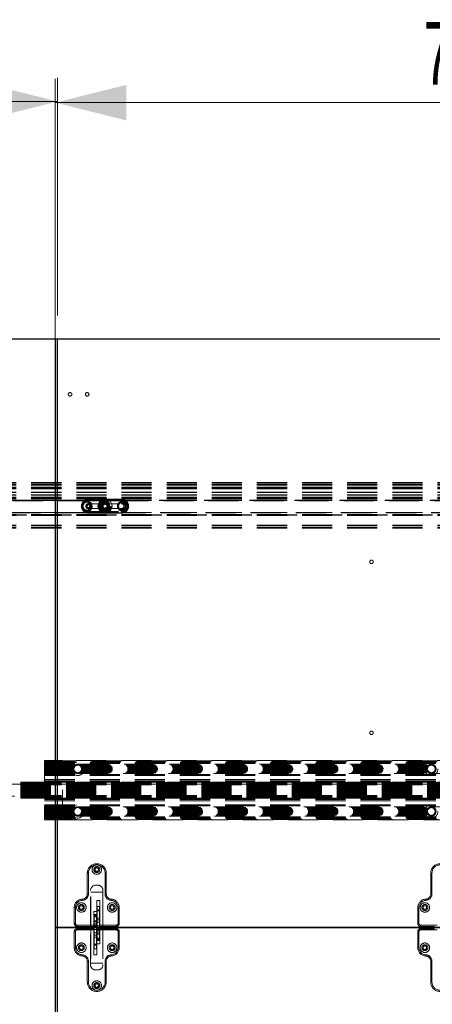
# Model space of a CAD drawing. Header units: millimetres. Extents: x 8 to 290, y 2 to 202.
# Tile 18 of 104: x 105 to 122, y 83 to 125. Entities that reach past the tile are written whole.
import ezdxf

# ---------------------------------------------------------------- set-up
doc = ezdxf.new("R2010")
doc.units = ezdxf.units.MM
doc.linetypes.add('HIDDEN', pattern=[1.905, 1.27, -0.635])
doc.styles.add('SLDTEXTSTYLE2', font='TXT', dxfattribs={"width": 0.605})
doc.dimstyles.new('SLDDIMSTYLE2', dxfattribs={"dimtxt": 2.568319, "dimasz": 3, "dimexe": 0, "dimexo": 0.0625, "dimgap": 0.64208, "dimtad": 1, "dimlfac": 20, "dimrnd": 1e-09, "dimzin": 12, "dimdsep": 46, "dimtxsty": 'SLDTEXTSTYLE2', "dimsah": 1, "dimcen": 0.09, "dimadec": 0, "dimazin": 3, "dimtfac": 1, "dimtofl": 0, "dimtmove": 0, "dimatfit": 3, "dimfxl": 1, "dimfrac": 2, "dimtolj": 1, "dimtzin": 12, "dimarcsym": 0})

# ---------------------------------------------------------------- blocks, each defined once
blk = doc.blocks.new('_D_6')
at = {"color": 7, "linetype": 'Continuous', "lineweight": 0}
for p, q in [((106.183, 87.664), (106.183, 122.534)), ((143.183, 87.664), (143.183, 122.534)), ((143.183, 121.534), (106.183, 121.534))]:
    blk.add_line(p, q, dxfattribs=at)
at = {"color": 7, "linetype": 'Continuous', "lineweight": 18}
for points in [[(106.183, 121.534), (109.183, 120.784), (109.183, 122.284)], [(143.183, 121.534), (140.183, 122.284), (140.183, 120.784)]]:
    blk.add_solid(points, dxfattribs=at)
at = {"color": 7, "linetype": 'Continuous', "lineweight": 18, "insert": (121.743, 124.945), "char_height": 2.6458, "attachment_point": 1, "style": 'SLDTEXTSTYLE2'}
blk.add_mtext('740', dxfattribs=at)
blk = doc.blocks.new('_D_7')
at = {"color": 7, "linetype": 'Continuous', "lineweight": 0}
for p, q in [((31.583, 112.534), (31.583, 122.581)), ((106.283, 112.534), (106.283, 122.581)), ((106.283, 121.581), (31.583, 121.581))]:
    blk.add_line(p, q, dxfattribs=at)
at = {"color": 7, "linetype": 'Continuous', "lineweight": 18}
for points in [[(31.583, 121.581), (34.583, 120.831), (34.583, 122.331)], [(106.283, 121.581), (103.283, 122.331), (103.283, 120.831)]]:
    blk.add_solid(points, dxfattribs=at)
at = {"color": 7, "linetype": 'Continuous', "lineweight": 18, "insert": (65.013, 124.991), "char_height": 2.6458, "attachment_point": 1, "style": 'SLDTEXTSTYLE2'}
blk.add_mtext('1494', dxfattribs=at)

msp = doc.modelspace()

# ---------------------------------------------------------------- linework, layer by layer
at = {"color": 7, "linetype": 'Continuous', "lineweight": 25}
for p, q in [((106.28283, 111.53414), (31.58283, 111.53414)), ((106.18283, 111.53414), (106.18283, 86.69414)), ((143.18283, 111.53414), (106.18283, 111.53414)), ((106.28283, 61.83414), (106.28283, 111.53414)), ((106.18283, 86.69414), (143.18283, 86.69414)), ((106.18283, 86.66414), (106.18283, 61.82414)), ((143.18283, 86.66414), (106.18283, 86.66414)), ((107.81033, 86.66414), (107.81033, 86.69414)), ((107.82533, 86.69414), (107.82533, 86.66414)), ((107.92033, 86.66414), (107.92033, 86.69414)), ((107.93533, 86.69414), (107.93533, 86.67914)), ((107.93533, 86.66414), (107.93533, 86.67914)), ((107.95033, 86.69414), (107.95033, 86.66414)), ((108.04533, 86.66414), (108.04533, 86.69414)), ((108.06033, 86.69414), (108.06033, 86.66414))]:
    msp.add_line(p, q, dxfattribs=at)
at = {"color": 7, "linetype": 'HIDDEN', "lineweight": 18}
for p, q in [((140.73283, 105.48414), (71.30783, 105.48414)), ((140.73283, 105.47414), (71.30783, 105.47414)), ((140.73283, 105.45914), (71.30783, 105.45914)), ((140.73283, 105.39414), (71.30783, 105.39414)), ((140.73283, 105.38414), (71.30783, 105.38414)), ((140.73283, 105.37414), (71.30783, 105.37414)), ((140.73283, 105.28414), (71.30783, 105.28414)), ((140.73283, 105.27414), (71.30783, 105.27414)), ((140.73283, 105.25914), (71.30783, 105.25914)), ((140.73283, 105.23015), (71.30783, 105.23015)), ((140.73283, 105.22061), (71.30783, 105.22061)), ((140.73283, 105.06914), (71.30783, 105.06914)), ((140.73283, 105.05914), (71.30783, 105.05914)), ((140.73283, 104.96914), (71.30783, 104.96914)), ((140.73283, 104.96767), (71.30783, 104.96767)), ((140.73283, 104.95914), (71.30783, 104.95914)), ((140.73283, 104.95812), (71.30783, 104.95812)), ((140.73283, 104.94914), (71.30783, 104.94914)), ((140.73283, 104.86914), (71.30783, 104.86914)), ((140.73283, 104.85914), (71.30783, 104.85914)), ((140.73283, 104.84414), (71.30783, 104.84414)), ((140.73283, 104.83414), (71.30783, 104.83414)), ((140.73283, 104.82414), (71.30783, 104.82414)), ((140.73283, 104.79664), (71.30783, 104.79664)), ((107.43316, 104.74414), (71.30783, 104.74414)), ((140.73283, 104.74414), (71.30783, 104.74414)), ((107.417, 104.73414), (71.30783, 104.73414)), ((107.40283, 104.72414), (71.30783, 104.72414)), ((140.73283, 104.72414), (71.30783, 104.72414)), ((107.58283, 104.70914), (71.30783, 104.70914)), ((107.58283, 104.73414), (107.417, 104.73414)), ((107.58283, 104.78414), (108.28283, 104.78414)), ((107.58283, 104.75914), (107.58283, 104.78414)), ((108.98283, 104.78414), (107.58283, 104.78414)), ((108.98283, 104.77386), (107.58283, 104.77386)), ((107.58283, 104.76136), (107.58283, 104.77383)), ((107.58283, 104.77157), (107.58283, 104.58414)), ((107.58283, 104.77157), (108.98283, 104.77157)), ((107.58283, 104.76136), (108.98283, 104.76136)), ((108.98283, 104.75914), (107.58283, 104.75914)), ((108.98283, 104.73414), (107.58283, 104.73414)), ((107.58283, 104.70914), (107.58283, 104.73414)), ((108.98283, 104.70914), (107.58283, 104.70914)), ((107.58283, 104.58414), (108.98283, 104.58414)), ((108.27598, 104.57047), (108.20464, 104.52137)), ((108.20464, 104.52137), (108.21149, 104.43504)), ((108.21149, 104.43504), (108.28968, 104.39781)), ((108.35417, 104.53324), (108.27598, 104.57047)), ((108.98283, 104.78414), (108.28283, 104.78414)), ((108.28968, 104.39781), (108.36102, 104.4469)), ((108.36102, 104.4469), (108.35417, 104.53324)), ((108.98283, 104.78414), (108.98283, 104.75914)), ((108.98283, 104.76136), (108.98283, 104.77383)), ((108.98283, 104.58414), (108.98283, 104.77157)), ((108.98283, 104.73414), (108.98283, 104.70914)), ((109.14866, 104.73414), (108.98283, 104.73414)), ((136.78283, 104.70914), (108.98283, 104.70914)), ((136.63316, 104.74414), (109.1325, 104.74414)), ((136.617, 104.73414), (109.14866, 104.73414)), ((136.60283, 104.72414), (109.16283, 104.72414)), ((107.45206, 104.21414), (71.30783, 104.21414)), ((140.73283, 104.21414), (71.30783, 104.21414)), ((107.47513, 104.20414), (71.30783, 104.20414)), ((140.73283, 104.13887), (71.30783, 104.13887)), ((140.73283, 104.12827), (71.30783, 104.12827)), ((140.73283, 104.1212), (71.30783, 104.1212)), ((140.73283, 104.12028), (71.30783, 104.12028)), ((140.73283, 104.12005), (71.30783, 104.12005)), ((140.73283, 104.11915), (71.30783, 104.11915)), ((140.73283, 104.11915), (71.30783, 104.11915)), ((140.73283, 104.11915), (71.30783, 104.11915)), ((140.73283, 104.11915), (71.30783, 104.11915)), ((140.73283, 104.11915), (71.30783, 104.11915)), ((140.73283, 104.11914), (71.30783, 104.11914)), ((140.73283, 104.11913), (71.30783, 104.11913)), ((140.73283, 104.11913), (71.30783, 104.11913)), ((140.73283, 104.11913), (71.30783, 104.11913)), ((140.73283, 104.11913), (71.30783, 104.11913)), ((140.73283, 104.11913), (71.30783, 104.11913)), ((140.73283, 104.11912), (71.30783, 104.11912)), ((140.73283, 104.1186), (71.30783, 104.1186)), ((140.73283, 104.11621), (71.30783, 104.11621)), ((140.73283, 104.11606), (71.30783, 104.11606)), ((140.73283, 104.11515), (71.30783, 104.11515)), ((140.73283, 104.11514), (71.30783, 104.11514)), ((140.73283, 104.11514), (71.30783, 104.11514)), ((140.73283, 104.11514), (71.30783, 104.11514)), ((140.73283, 104.11514), (71.30783, 104.11514)), ((140.73283, 104.11514), (71.30783, 104.11514)), ((140.73283, 104.11514), (71.30783, 104.11514)), ((140.73283, 104.11514), (71.30783, 104.11514)), ((140.73283, 104.11514), (71.30783, 104.11514)), ((140.73283, 104.11514), (71.30783, 104.11514)), ((140.73283, 104.11514), (71.30783, 104.11514)), ((140.73283, 104.11514), (71.30783, 104.11514)), ((140.73283, 104.11514), (71.30783, 104.11514)), ((140.73283, 104.11514), (71.30783, 104.11514)), ((140.73283, 104.11514), (71.30783, 104.11514)), ((140.73283, 104.11514), (71.30783, 104.11514)), ((140.73283, 104.11514), (71.30783, 104.11514)), ((140.73283, 104.11514), (71.30783, 104.11514)), ((140.73283, 104.11514), (71.30783, 104.11514)), ((140.73283, 104.11514), (71.30783, 104.11514)), ((140.73283, 104.11514), (71.30783, 104.11514)), ((140.73283, 104.11514), (71.30783, 104.11514)), ((140.73283, 104.11514), (71.30783, 104.11514)), ((140.73283, 104.11514), (71.30783, 104.11514)), ((140.73283, 104.11514), (71.30783, 104.11514)), ((140.73283, 104.11514), (71.30783, 104.11514)), ((140.73283, 104.11514), (71.30783, 104.11514)), ((140.73283, 104.11514), (71.30783, 104.11514)), ((140.73283, 104.11514), (71.30783, 104.11514)), ((140.73283, 104.11514), (71.30783, 104.11514)), ((140.73283, 104.11514), (71.30783, 104.11514)), ((140.73283, 104.11514), (71.30783, 104.11514)), ((140.73283, 104.11514), (71.30783, 104.11514)), ((140.73283, 104.11514), (71.30783, 104.11514)), ((140.73283, 104.11514), (71.30783, 104.11514)), ((140.73283, 104.11514), (71.30783, 104.11514)), ((140.73283, 104.11514), (71.30783, 104.11514)), ((140.73283, 104.11514), (71.30783, 104.11514)), ((140.73283, 104.11514), (71.30783, 104.11514)), ((140.73283, 104.11514), (71.30783, 104.11514)), ((140.73283, 104.11514), (71.30783, 104.11514)), ((140.73283, 104.11514), (71.30783, 104.11514)), ((140.73283, 104.11514), (71.30783, 104.11514)), ((140.73283, 104.11514), (71.30783, 104.11514)), ((140.73283, 104.11514), (71.30783, 104.11514)), ((140.73283, 104.11514), (71.30783, 104.11514)), ((140.73283, 104.11514), (71.30783, 104.11514)), ((140.73283, 104.11514), (71.30783, 104.11514)), ((140.73283, 104.11514), (71.30783, 104.11514)), ((140.73283, 104.11514), (71.30783, 104.11514)), ((140.73283, 104.11514), (71.30783, 104.11514)), ((140.73283, 104.11513), (71.30783, 104.11513)), ((140.73283, 104.11513), (71.30783, 104.11513)), ((71.30783, 104.11387), (140.73283, 104.11387)), ((71.30783, 104.10914), (140.73283, 104.10914)), ((140.73283, 104.10207), (71.30783, 104.10207)), ((140.73283, 104.09914), (71.30783, 104.09914)), ((140.73283, 104.09708), (71.30783, 104.09708)), ((140.73283, 104.09001), (71.30783, 104.09001)), ((140.73283, 104.10914), (101.43283, 104.10914)), ((107.47513, 104.20414), (109.09053, 104.20414)), ((107.58283, 104.19671), (107.58283, 104.38414)), ((108.98283, 104.38414), (107.58283, 104.38414)), ((107.58283, 104.23414), (107.58283, 104.25914)), ((107.58283, 104.25914), (108.98283, 104.25914)), ((107.58283, 104.23414), (108.98283, 104.23414)), ((107.58283, 104.18414), (107.58283, 104.20914)), ((107.58283, 104.20914), (108.98283, 104.20914)), ((108.98283, 104.20692), (107.58283, 104.20692)), ((107.58283, 104.20692), (107.58283, 104.19445)), ((108.98283, 104.19671), (107.58283, 104.19671)), ((107.58283, 104.19442), (108.98283, 104.19442)), ((108.28283, 104.18414), (107.58283, 104.18414)), ((107.58283, 104.18414), (108.98283, 104.18414)), ((108.28283, 104.18414), (108.98283, 104.18414)), ((108.98283, 104.19671), (108.98283, 104.38414)), ((108.98283, 104.23414), (108.98283, 104.25914)), ((108.98283, 104.18414), (108.98283, 104.20914)), ((108.98283, 104.20692), (108.98283, 104.19445)), ((136.67513, 104.20414), (109.09053, 104.20414)), ((136.65206, 104.21414), (109.1136, 104.21414)), ((140.73283, 103.68414), (71.30783, 103.68414)), ((140.73283, 103.67414), (71.30783, 103.67414)), ((140.73283, 103.59664), (71.30783, 103.59664)), ((140.73283, 103.58414), (71.30783, 103.58414)), ((140.73283, 103.56914), (71.30783, 103.56914)), ((140.73283, 103.55914), (71.30783, 103.55914)), ((105.73283, 93.72414), (105.73283, 91.24414)), ((105.7355, 93.61229), (140.73017, 93.61229)), ((106.48283, 93.73414), (105.74283, 93.73414)), ((105.74706, 93.64791), (140.7186, 93.64791)), ((105.77049, 93.68353), (140.69518, 93.68353)), ((105.81747, 93.71915), (140.6482, 93.71915)), ((106.48283, 91.23414), (106.48283, 93.73414)), ((140.72283, 93.73414), (106.48283, 93.73414)), ((105.73283, 93.57667), (107.0787, 93.57667)), ((105.73283, 93.54106), (107.00882, 93.54106)), ((105.73283, 93.50544), (106.97381, 93.50544)), ((105.73283, 93.46982), (106.95211, 93.46982)), ((105.73283, 93.4342), (106.9392, 93.4342)), ((105.73283, 93.39858), (106.93335, 93.39858)), ((105.73283, 93.36296), (106.93396, 93.36296)), ((105.73283, 93.32734), (106.94107, 93.32734)), ((105.73283, 93.29172), (106.95546, 93.29172)), ((105.73283, 93.25611), (106.97918, 93.25611)), ((105.73283, 93.22049), (107.01786, 93.22049)), ((107.18697, 93.57667), (122.0037, 93.57667)), ((107.2478, 93.22049), (121.94286, 93.22049)), ((107.25684, 93.54106), (121.93382, 93.54106)), ((107.28648, 93.25611), (121.90418, 93.25611)), ((107.29185, 93.50544), (121.89881, 93.50544)), ((107.3102, 93.29172), (121.88046, 93.29172)), ((107.31355, 93.46982), (121.87711, 93.46982)), ((107.3246, 93.32734), (121.86607, 93.32734)), ((107.32646, 93.4342), (121.8642, 93.4342)), ((107.33171, 93.36296), (121.85896, 93.36296)), ((107.33231, 93.39858), (121.85835, 93.39858)), ((104.73283, 92.14464), (104.73283, 92.82364)), ((104.73283, 92.82364), (105.73283, 92.82364)), ((140.73283, 92.81625), (104.73283, 92.81625)), ((104.73283, 92.81219), (140.73283, 92.81219)), ((104.73283, 92.80834), (140.73283, 92.80834)), ((104.73283, 92.80034), (140.73283, 92.80034)), ((104.73283, 92.8002), (140.73283, 92.8002)), ((140.73283, 92.7931), (104.73283, 92.7931)), ((104.73283, 92.78855), (140.73283, 92.78855)), ((104.73283, 92.78396), (140.73283, 92.78396)), ((104.73283, 92.7723), (140.73283, 92.7723)), ((105.73283, 93.18487), (107.11578, 93.18487)), ((105.73283, 93.14925), (140.73283, 93.14925)), ((105.73283, 93.11363), (140.73283, 93.11363)), ((105.73283, 93.09864), (140.73283, 93.09864)), ((105.73283, 92.93414), (140.73283, 92.93414)), ((105.73283, 92.88414), (140.73283, 92.88414)), ((105.73283, 92.86373), (140.73283, 92.86373)), ((105.73283, 92.82364), (140.73283, 92.82364)), ((107.14988, 93.18487), (122.04078, 93.18487)), ((122.07488, 93.18487), (136.96578, 93.18487)), ((140.98283, 92.73414), (101.28283, 92.73414)), ((140.73283, 92.75533), (104.73283, 92.75533)), ((104.73283, 92.7533), (140.73283, 92.7533)), ((104.73283, 92.75125), (140.73283, 92.75125)), ((140.73283, 92.74164), (104.73283, 92.74164)), ((104.73283, 92.72976), (140.73283, 92.72976)), ((140.73283, 92.70488), (104.73283, 92.70488)), ((104.73283, 92.70439), (140.73283, 92.70439)), ((104.73283, 92.70389), (140.73283, 92.70389)), ((104.73283, 92.67476), (140.73283, 92.67476)), ((104.73283, 92.64429), (140.73283, 92.64429)), ((104.73283, 92.61007), (140.73283, 92.61007)), ((104.73283, 92.57605), (140.73283, 92.57605)), ((104.73283, 92.53899), (140.73283, 92.53899)), ((104.73283, 92.50315), (140.73283, 92.50315)), ((104.73283, 92.46513), (140.73283, 92.46513)), ((104.73283, 92.42929), (140.73283, 92.42929)), ((104.73283, 92.39223), (140.73283, 92.39223)), ((104.73283, 92.35821), (140.73283, 92.35821)), ((101.28283, 92.23414), (140.98283, 92.23414)), ((104.73283, 92.32399), (140.73283, 92.32399)), ((104.73283, 92.29352), (140.73283, 92.29352)), ((140.73283, 92.26438), (104.73283, 92.26438)), ((104.73283, 92.26389), (140.73283, 92.26389)), ((104.73283, 92.2634), (140.73283, 92.2634)), ((104.73283, 92.23852), (140.73283, 92.23852)), ((104.73283, 92.22664), (140.73283, 92.22664)), ((140.73283, 92.21703), (104.73283, 92.21703)), ((104.73283, 92.21497), (140.73283, 92.21497)), ((104.73283, 92.21295), (140.73283, 92.21295)), ((104.73283, 92.19598), (140.73283, 92.19598)), ((140.73283, 92.18432), (104.73283, 92.18432)), ((104.73283, 92.17973), (140.73283, 92.17973)), ((104.73283, 92.17518), (140.73283, 92.17518)), ((104.73283, 92.16808), (140.73283, 92.16808)), ((140.73283, 92.16794), (104.73283, 92.16794)), ((104.73283, 92.15994), (140.73283, 92.15994)), ((104.73283, 92.15609), (140.73283, 92.15609)), ((104.73283, 92.15203), (140.73283, 92.15203)), ((104.73283, 92.14464), (105.73283, 92.14464)), ((105.73283, 92.14464), (140.73283, 92.14464)), ((105.73283, 92.10455), (140.73283, 92.10455)), ((105.73283, 92.08414), (140.73283, 92.08414)), ((105.73283, 92.03414), (140.73283, 92.03414)), ((105.73283, 91.86964), (140.73283, 91.86964)), ((105.73283, 91.85465), (140.73283, 91.85465)), ((105.73283, 91.81903), (140.73283, 91.81903)), ((105.73283, 91.78341), (107.11578, 91.78341)), ((105.73283, 91.74779), (107.01786, 91.74779)), ((105.73283, 91.71217), (106.97918, 91.71217)), ((105.73283, 91.67656), (106.95546, 91.67656)), ((105.73283, 91.64094), (106.94107, 91.64094)), ((105.73283, 91.60532), (106.93396, 91.60532)), ((105.73283, 91.5697), (106.93335, 91.5697)), ((105.73283, 91.53408), (106.9392, 91.53408)), ((107.14988, 91.78341), (122.04078, 91.78341)), ((107.2478, 91.74779), (121.94286, 91.74779)), ((107.28648, 91.71217), (121.90418, 91.71217)), ((107.3102, 91.67656), (121.88046, 91.67656)), ((107.3246, 91.64094), (121.86607, 91.64094)), ((107.32646, 91.53408), (121.8642, 91.53408)), ((107.33171, 91.60532), (121.85896, 91.60532)), ((107.33231, 91.5697), (121.85835, 91.5697)), ((122.07488, 91.78341), (136.96578, 91.78341)), ((105.73283, 91.49846), (106.95211, 91.49846)), ((105.73283, 91.46284), (106.97381, 91.46284)), ((105.73283, 91.42722), (107.00882, 91.42722)), ((105.73283, 91.39161), (107.0787, 91.39161)), ((105.7355, 91.35599), (140.73017, 91.35599)), ((105.74283, 91.23414), (106.48283, 91.23414)), ((105.74706, 91.32037), (140.7186, 91.32037)), ((105.77049, 91.28475), (140.69518, 91.28475)), ((105.81747, 91.24913), (140.6482, 91.24913)), ((106.48283, 91.23414), (140.72283, 91.23414)), ((107.18697, 91.39161), (122.0037, 91.39161)), ((107.25684, 91.42722), (121.93382, 91.42722)), ((107.29185, 91.46284), (121.89881, 91.46284)), ((107.31355, 91.49846), (121.87711, 91.49846)), ((107.53533, 88.97914), (107.53533, 88.1036)), ((107.53533, 88.97914), (107.58533, 88.97914)), ((107.58533, 88.97914), (107.58533, 88.1036)), ((108.33533, 88.97914), (108.28533, 88.97914)), ((108.28533, 88.1036), (108.28533, 88.97914)), ((108.33533, 88.97914), (108.33533, 88.1036)), ((122.03533, 88.97914), (122.03533, 88.1036)), ((122.03533, 88.97914), (122.08533, 88.97914)), ((122.08533, 88.97914), (122.08533, 88.1036)), ((107.67283, 86.69414), (107.67283, 88.24414)), ((107.89783, 88.46914), (107.97283, 88.46914)), ((108.19783, 88.24414), (108.19783, 86.69414)), ((107.32011, 87.87881), (107.32229, 87.82886)), ((107.53533, 88.1036), (107.58533, 88.1036)), ((107.68533, 86.72914), (107.68533, 88.17914)), ((108.18533, 88.17914), (107.68533, 88.17914)), ((108.06033, 87.82914), (107.93533, 87.82914)), ((107.93533, 87.82914), (107.93533, 87.36108)), ((108.06033, 86.72914), (108.06033, 87.82914)), ((108.18533, 86.72914), (108.18533, 88.17914)), ((108.33533, 88.1036), (108.28533, 88.1036)), ((108.55055, 87.87881), (108.54837, 87.82886)), ((121.82011, 87.87881), (121.82229, 87.82886)), ((122.03533, 88.1036), (122.08533, 88.1036)), ((106.98533, 86.85414), (106.98533, 87.52914)), ((106.98533, 87.52914), (107.03533, 87.52914)), ((107.03533, 87.52914), (107.03533, 86.85414)), ((107.93533, 87.4267), (107.95033, 87.4267)), ((108.04533, 87.5767), (107.95033, 87.5767)), ((107.95033, 87.3823), (107.95033, 87.57501)), ((108.04533, 87.4267), (107.95033, 87.4267)), ((107.95033, 86.5801), (107.95033, 87.4267)), ((108.04533, 87.3823), (107.95033, 87.3823)), ((107.95033, 87.3823), (107.95033, 87.07861)), ((108.04533, 87.3823), (108.04533, 87.57501)), ((108.04533, 87.4267), (108.06033, 87.4267)), ((108.04533, 87.4267), (108.04533, 86.5801)), ((108.04533, 87.07861), (108.04533, 87.3823)), ((108.88533, 87.52914), (108.83533, 87.52914)), ((108.83533, 86.85414), (108.83533, 87.52914)), ((108.88533, 87.52914), (108.88533, 86.85414)), ((121.48533, 86.85414), (121.48533, 87.52914)), ((121.48533, 87.52914), (121.53533, 87.52914)), ((121.53533, 87.52914), (121.53533, 86.85414)), ((107.81033, 87.36108), (107.81033, 86.72914)), ((107.93533, 87.36108), (107.81033, 87.36108)), ((107.93533, 87.12914), (107.81033, 87.12914)), ((107.82533, 87.20279), (107.82533, 87.23123)), ((107.92033, 87.23123), (107.82533, 87.23123)), ((107.82533, 87.23066), (107.82533, 87.2189)), ((107.92033, 87.23066), (107.82533, 87.23066)), ((107.82533, 87.2189), (107.92033, 87.2189)), ((107.82533, 87.2189), (107.82533, 87.16087)), ((107.82533, 87.20279), (107.92033, 87.20279)), ((107.82533, 86.95904), (107.82533, 87.20279)), ((107.82533, 87.16087), (107.82533, 86.87088)), ((107.92033, 87.16087), (107.82533, 87.16087)), ((107.82533, 86.77818), (107.82533, 86.95904)), ((107.92033, 86.95904), (107.82533, 86.95904)), ((107.92033, 87.20279), (107.92033, 87.23123)), ((107.92033, 87.2189), (107.92033, 87.23066)), ((107.92033, 87.2189), (107.92033, 87.16087)), ((107.92033, 87.20279), (107.92033, 86.95904)), ((107.92033, 86.87088), (107.92033, 87.16087)), ((107.92033, 86.77818), (107.92033, 86.95904)), ((107.93533, 87.21623), (107.93533, 87.36108)), ((107.93533, 87.21569), (107.93533, 87.21623)), ((107.93533, 87.21569), (107.93533, 87.20394)), ((107.93533, 87.15461), (107.93533, 87.20394)), ((107.93533, 87.15461), (107.93533, 86.86462)), ((108.04533, 87.07861), (107.95033, 87.07861)), ((107.95033, 87.07861), (107.95033, 87.00168)), ((107.95033, 86.9013), (107.95033, 87.00168)), ((107.95033, 87.00168), (108.04533, 87.00168)), ((108.04533, 87.00168), (108.04533, 87.07861)), ((108.04533, 86.9013), (108.04533, 87.00168)), ((106.98533, 86.85414), (107.03533, 86.85414)), ((107.11033, 86.72914), (107.11033, 86.77914)), ((107.11033, 86.77914), (107.81033, 86.77914)), ((107.11033, 86.72914), (107.68533, 86.72914)), ((107.11033, 86.62914), (107.68533, 86.62914)), ((107.11033, 86.62914), (107.11033, 86.57914)), ((107.81033, 86.57914), (107.11033, 86.57914)), ((107.67283, 85.11414), (107.67283, 86.66414)), ((107.81033, 86.72914), (107.68533, 86.72914)), ((107.68533, 86.62914), (107.68533, 85.17914)), ((107.68533, 86.62914), (107.81033, 86.62914)), ((107.81033, 86.77818), (107.82533, 86.77818)), ((107.81033, 86.69414), (107.81033, 86.72914)), ((107.81033, 86.62914), (107.81033, 86.66414)), ((107.81033, 86.62914), (107.81033, 85.52914)), ((107.82533, 86.79588), (107.82533, 86.93839)), ((107.82533, 86.93839), (107.92033, 86.93839)), ((107.82533, 86.93839), (107.82533, 86.69414)), ((107.82533, 86.87088), (107.82533, 86.72914)), ((107.82533, 86.87088), (107.92033, 86.87088)), ((107.82533, 86.75067), (107.82533, 86.79588)), ((107.82533, 86.79588), (107.92033, 86.79588)), ((107.82533, 85.93158), (107.82533, 86.77818)), ((107.82533, 86.77818), (107.92033, 86.77818)), ((107.82533, 86.75067), (107.92033, 86.75067)), ((107.82533, 86.72914), (107.92033, 86.72914)), ((107.82533, 86.66414), (107.82533, 86.60358)), ((107.82533, 86.60358), (107.92033, 86.60358)), ((107.82533, 86.60358), (107.82533, 86.45698)), ((107.92033, 86.93839), (107.92033, 86.79588)), ((107.92033, 86.69414), (107.92033, 86.93839)), ((107.92033, 86.87088), (107.92033, 86.72914)), ((107.92033, 86.79588), (107.92033, 86.75067)), ((107.92033, 86.77818), (107.93533, 86.77818)), ((107.92033, 86.77818), (107.92033, 85.93158)), ((107.92033, 86.60358), (107.92033, 86.66414)), ((107.92033, 86.45698), (107.92033, 86.60358)), ((107.93533, 86.86462), (107.93533, 86.74414)), ((107.93533, 86.74414), (107.93533, 86.69414)), ((107.93533, 86.61414), (107.93533, 86.66414)), ((107.93533, 86.49366), (107.93533, 86.61414)), ((107.95033, 86.5801), (107.93533, 86.5801)), ((108.04533, 86.9013), (107.95033, 86.9013)), ((107.95033, 86.9013), (107.95033, 86.7547)), ((108.04533, 86.7547), (107.95033, 86.7547)), ((107.95033, 86.7547), (107.95033, 86.69414)), ((107.95033, 86.66414), (107.95033, 86.41989)), ((107.95033, 86.4874), (107.95033, 86.62914)), ((108.04533, 86.62914), (107.95033, 86.62914)), ((108.04533, 86.60761), (107.95033, 86.60761)), ((107.95033, 86.5624), (107.95033, 86.60761)), ((107.95033, 86.5801), (107.95033, 86.39924)), ((108.04533, 86.5801), (107.95033, 86.5801)), ((107.95033, 86.41989), (107.95033, 86.5624)), ((108.04533, 86.5624), (107.95033, 86.5624)), ((108.04533, 86.7547), (108.04533, 86.9013)), ((108.04533, 86.69414), (108.04533, 86.7547)), ((108.04533, 86.41989), (108.04533, 86.66414)), ((108.04533, 86.4874), (108.04533, 86.62914)), ((108.04533, 86.60761), (108.04533, 86.5624)), ((108.06033, 86.5801), (108.04533, 86.5801)), ((108.04533, 86.5801), (108.04533, 86.39924)), ((108.04533, 86.5624), (108.04533, 86.41989)), ((108.06033, 86.77914), (108.76033, 86.77914)), ((108.18533, 86.72914), (108.06033, 86.72914)), ((108.06033, 86.72914), (108.06033, 86.69414)), ((108.06033, 86.66414), (108.06033, 86.62914)), ((108.06033, 85.9972), (108.06033, 86.62914)), ((108.06033, 86.62914), (108.18533, 86.62914)), ((108.76033, 86.57914), (108.06033, 86.57914)), ((108.76033, 86.72914), (108.18533, 86.72914)), ((108.18533, 86.62914), (108.18533, 85.17914)), ((108.76033, 86.62914), (108.18533, 86.62914)), ((108.19783, 86.66414), (108.19783, 85.11414)), ((108.76033, 86.72914), (108.76033, 86.77914)), ((108.76033, 86.62914), (108.76033, 86.57914)), ((108.88533, 86.85414), (108.83533, 86.85414)), ((121.48533, 86.85414), (121.53533, 86.85414)), ((121.61033, 86.72914), (121.61033, 86.77914)), ((121.61033, 86.77914), (122.31033, 86.77914)), ((121.61033, 86.72914), (122.18533, 86.72914)), ((121.61033, 86.62914), (122.18533, 86.62914)), ((121.61033, 86.62914), (121.61033, 86.57914)), ((122.31033, 86.57914), (121.61033, 86.57914)), ((106.98533, 85.82914), (106.98533, 86.50414)), ((106.98533, 86.50414), (107.03533, 86.50414)), ((107.03533, 86.50414), (107.03533, 85.82914)), ((107.82533, 86.45698), (107.92033, 86.45698)), ((107.82533, 86.45698), (107.82533, 86.3566)), ((107.92033, 86.3566), (107.82533, 86.3566)), ((107.82533, 86.3566), (107.82533, 86.27967)), ((107.82533, 86.27967), (107.82533, 85.97598)), ((107.82533, 86.27967), (107.92033, 86.27967)), ((107.92033, 86.45698), (107.92033, 86.3566)), ((107.92033, 86.27967), (107.92033, 86.3566)), ((107.92033, 85.97598), (107.92033, 86.27967)), ((107.93533, 86.20367), (107.93533, 86.49366)), ((107.93533, 86.22914), (108.06033, 86.22914)), ((107.93533, 86.20367), (107.93533, 86.15434)), ((107.93533, 86.14259), (107.93533, 86.15434)), ((107.93533, 86.14259), (107.93533, 86.14205)), ((107.93533, 86.14205), (107.93533, 85.9972)), ((108.04533, 86.4874), (107.95033, 86.4874)), ((107.95033, 86.4874), (107.95033, 86.19741)), ((108.04533, 86.41989), (107.95033, 86.41989)), ((107.95033, 86.15549), (107.95033, 86.39924)), ((107.95033, 86.39924), (108.04533, 86.39924)), ((107.95033, 86.19741), (108.04533, 86.19741)), ((107.95033, 86.13938), (107.95033, 86.19741)), ((108.04533, 86.15549), (107.95033, 86.15549)), ((107.95033, 86.15549), (107.95033, 86.12705)), ((108.04533, 86.13938), (107.95033, 86.13938)), ((107.95033, 86.13938), (107.95033, 86.12762)), ((107.95033, 86.12762), (108.04533, 86.12762)), ((107.95033, 86.12705), (108.04533, 86.12705)), ((108.04533, 86.19741), (108.04533, 86.4874)), ((108.04533, 86.39924), (108.04533, 86.15549)), ((108.04533, 86.13938), (108.04533, 86.19741)), ((108.04533, 86.15549), (108.04533, 86.12705)), ((108.04533, 86.12762), (108.04533, 86.13938)), ((108.88533, 86.50414), (108.83533, 86.50414)), ((108.83533, 85.82914), (108.83533, 86.50414)), ((108.88533, 86.50414), (108.88533, 85.82914)), ((121.48533, 85.82914), (121.48533, 86.50414)), ((121.48533, 86.50414), (121.53533, 86.50414)), ((121.53533, 86.50414), (121.53533, 85.82914)), ((106.98533, 85.82914), (107.03533, 85.82914)), ((107.82533, 85.93158), (107.81033, 85.93158)), ((107.82533, 85.97598), (107.82533, 85.78327)), ((107.82533, 85.97598), (107.92033, 85.97598)), ((107.82533, 85.93158), (107.92033, 85.93158)), ((107.82533, 85.78158), (107.92033, 85.78158)), ((107.92033, 85.97598), (107.92033, 85.78327)), ((107.93533, 85.93158), (107.92033, 85.93158)), ((107.93533, 85.52914), (107.93533, 85.9972)), ((107.93533, 85.9972), (108.06033, 85.9972)), ((108.88533, 85.82914), (108.83533, 85.82914)), ((121.48533, 85.82914), (121.53533, 85.82914)), ((107.32011, 85.47947), (107.32229, 85.52942)), ((107.81033, 85.52914), (107.93533, 85.52914)), ((108.55055, 85.47947), (108.54837, 85.52942)), ((121.82011, 85.47947), (121.82229, 85.52942)), ((107.53533, 84.37914), (107.53533, 85.25468)), ((107.53533, 85.25468), (107.58533, 85.25468)), ((107.58533, 85.25468), (107.58533, 84.37914)), ((107.68533, 85.17914), (108.18533, 85.17914)), ((107.97283, 84.88914), (107.89783, 84.88914)), ((108.33533, 85.25468), (108.28533, 85.25468)), ((108.28533, 84.37914), (108.28533, 85.25468)), ((108.33533, 84.37914), (108.33533, 85.25468)), ((122.03533, 84.37914), (122.03533, 85.25468)), ((122.03533, 85.25468), (122.08533, 85.25468)), ((122.08533, 85.25468), (122.08533, 84.37914)), ((107.53533, 84.37914), (107.58533, 84.37914)), ((108.33533, 84.37914), (108.28533, 84.37914)), ((122.03533, 84.37914), (122.08533, 84.37914))]:
    msp.add_line(p, q, dxfattribs=at)
at = {"color": 7, "linetype": 'HIDDEN', "lineweight": 18, "flags": 128}
for points in [[(107.93533, 87.38674), (107.93562, 87.38588), (107.93647, 87.38504), (107.93786, 87.38428), (107.93972, 87.3836), (107.942, 87.38305), (107.94459, 87.38264), (107.9474, 87.38239), (107.95033, 87.3823)], [(108.04533, 87.3823), (108.04826, 87.38239), (108.05107, 87.38264), (108.05366, 87.38305), (108.05594, 87.3836), (108.0578, 87.38428), (108.05919, 87.38504), (108.06004, 87.38588), (108.06033, 87.38674)], [(107.82533, 87.16087), (107.8224, 87.16075), (107.81959, 87.16039), (107.817, 87.15981), (107.81472, 87.15903), (107.81286, 87.15809), (107.81147, 87.157), (107.81062, 87.15583), (107.81033, 87.15461)], [(107.93533, 87.15461), (107.93504, 87.15583), (107.93419, 87.157), (107.9328, 87.15809), (107.93094, 87.15903), (107.92866, 87.15981), (107.92607, 87.16039), (107.92326, 87.16075), (107.92033, 87.16087)], [(107.81033, 86.86462), (107.81062, 86.86584), (107.81147, 86.86701), (107.81286, 86.86809), (107.81472, 86.86904), (107.817, 86.86982), (107.81959, 86.8704), (107.8224, 86.87076), (107.82533, 86.87088)], [(107.92033, 86.87088), (107.92326, 86.87076), (107.92607, 86.8704), (107.92866, 86.86982), (107.93094, 86.86904), (107.9328, 86.86809), (107.93419, 86.86701), (107.93504, 86.86584), (107.93533, 86.86462)], [(107.95033, 86.9013), (107.9474, 86.90139), (107.94459, 86.90164), (107.942, 86.90206), (107.93972, 86.90261), (107.93786, 86.90329), (107.93647, 86.90406), (107.93562, 86.9049), (107.93533, 86.90578)], [(108.06033, 86.90578), (108.06004, 86.9049), (108.05919, 86.90406), (108.0578, 86.90329), (108.05594, 86.90261), (108.05366, 86.90206), (108.05107, 86.90164), (108.04826, 86.90139), (108.04533, 86.9013)], [(107.81033, 86.4525), (107.81062, 86.45338), (107.81147, 86.45422), (107.81286, 86.45499), (107.81472, 86.45567), (107.817, 86.45622), (107.81959, 86.45664), (107.8224, 86.45689), (107.82533, 86.45698)], [(107.92033, 86.45698), (107.92326, 86.45689), (107.92607, 86.45664), (107.92866, 86.45622), (107.93094, 86.45567), (107.9328, 86.45499), (107.93419, 86.45422), (107.93504, 86.45338), (107.93533, 86.4525)], [(107.95033, 86.4874), (107.9474, 86.48752), (107.94459, 86.48788), (107.942, 86.48846), (107.93972, 86.48924), (107.93786, 86.49018), (107.93647, 86.49127), (107.93562, 86.49244), (107.93533, 86.49366)], [(107.93533, 86.20367), (107.93562, 86.20245), (107.93647, 86.20128), (107.93786, 86.20019), (107.93972, 86.19924), (107.942, 86.19847), (107.94459, 86.19789), (107.9474, 86.19753), (107.95033, 86.19741)], [(108.06033, 86.49366), (108.06004, 86.49244), (108.05919, 86.49127), (108.0578, 86.49018), (108.05594, 86.48924), (108.05366, 86.48846), (108.05107, 86.48788), (108.04826, 86.48752), (108.04533, 86.4874)], [(108.04533, 86.19741), (108.04826, 86.19753), (108.05107, 86.19789), (108.05366, 86.19847), (108.05594, 86.19924), (108.0578, 86.20019), (108.05919, 86.20128), (108.06004, 86.20245), (108.06033, 86.20367)], [(107.82533, 85.97598), (107.8224, 85.97589), (107.81959, 85.97564), (107.817, 85.97523), (107.81472, 85.97468), (107.81286, 85.974), (107.81147, 85.97324), (107.81062, 85.9724), (107.81033, 85.97154)], [(107.93533, 85.97154), (107.93504, 85.9724), (107.93419, 85.97324), (107.9328, 85.974), (107.93094, 85.97468), (107.92866, 85.97523), (107.92607, 85.97564), (107.92326, 85.97589), (107.92033, 85.97598)]]:
    msp.add_lwpolyline(points, dxfattribs=at)
at = {"color": 7, "linetype": 'HIDDEN', "lineweight": 18}
for centre, radius in [((106.80783, 109.20914), 0.075), ((107.53283, 109.20914), 0.075), ((107.53283, 104.48414), 0.2125), ((107.53283, 104.48414), 0.2), ((107.53283, 104.48414), 0.175), ((107.58283, 104.48414), 0.1075), ((107.58283, 104.48414), 0.0575), ((108.28283, 104.48414), 0.2875), ((108.28283, 104.48414), 0.2625), ((108.28283, 104.48414), 0.25), ((108.28283, 104.48414), 0.225), ((108.28283, 104.48414), 0.1875), ((108.28283, 104.48414), 0.175), ((108.28283, 104.48414), 0.15), ((108.28283, 104.48414), 0.14625), ((108.28283, 104.48414), 0.12292), ((108.28283, 104.48414), 0.10691), ((108.98283, 104.48414), 0.175), ((109.03283, 104.48414), 0.2125), ((109.03283, 104.48414), 0.2), ((108.98283, 104.48414), 0.15), ((109.03283, 104.48414), 0.175), ((119.53283, 102.13414), 0.075), ((119.53283, 94.90914), 0.075), ((107.13283, 93.38414), 0.28), ((122.05783, 93.38414), 0.28), ((107.13283, 93.38414), 0.2), ((107.13283, 93.38414), 0.1625), ((122.05783, 93.38414), 0.2), ((122.05783, 93.38414), 0.1625), ((107.13283, 91.58414), 0.28), ((107.13283, 91.58414), 0.2), ((107.13283, 91.58414), 0.1625), ((122.05783, 91.58414), 0.28), ((122.05783, 91.58414), 0.2), ((122.05783, 91.58414), 0.1625), ((107.93533, 89.12914), 0.2), ((107.93533, 89.12914), 0.125), ((107.93533, 89.12914), 0.075), ((107.28533, 87.52914), 0.2), ((107.28533, 87.52914), 0.125), ((107.28533, 87.52914), 0.075), ((108.58533, 87.52914), 0.2), ((108.58533, 87.52914), 0.125), ((108.58533, 87.52914), 0.075), ((121.78533, 87.52914), 0.2), ((121.78533, 87.52914), 0.125), ((121.78533, 87.52914), 0.075), ((107.28533, 85.82914), 0.2), ((107.28533, 85.82914), 0.125), ((107.28533, 85.82914), 0.075), ((108.58533, 85.82914), 0.2), ((108.58533, 85.82914), 0.125), ((108.58533, 85.82914), 0.075), ((121.78533, 85.82914), 0.2), ((121.78533, 85.82914), 0.125), ((121.78533, 85.82914), 0.075), ((107.93533, 84.22914), 0.2), ((107.93533, 84.22914), 0.125), ((107.93533, 84.22914), 0.075)]:
    msp.add_circle(centre, radius, dxfattribs=at)
for centre, radius, start, end in [((107.58283, 104.48414), 0.3, 90, 270), ((107.58283, 104.48414), 0.28972, 90, 270), ((107.58283, 104.48414), 0.28743, 90, 270), ((107.58283, 104.48414), 0.27722, 90, 270), ((107.58283, 104.48414), 0.275, 90, 270), ((107.58283, 104.48414), 0.25, 90, 270), ((107.58283, 104.48414), 0.225, 90, 270), ((107.58283, 104.48414), 0.1, 90, 270), ((108.28283, 104.48414), 0.3, 90, 270), ((108.28283, 104.48414), 0.3, 270, 90), ((108.98283, 104.48414), 0.3, 270, 90), ((108.98283, 104.48414), 0.28972, 360, 90), ((108.98283, 104.48414), 0.28743, 270, 90), ((108.98283, 104.48414), 0.27722, 270, 90), ((108.98283, 104.48414), 0.275, 270, 90), ((108.98283, 104.48414), 0.25, 270, 90), ((108.98283, 104.48414), 0.225, 270, 90), ((108.98283, 104.48414), 0.1, 270, 90), ((108.98283, 104.48414), 0.28972, 270, 360), ((105.74283, 93.72414), 0.01, 90, 180), ((105.88283, 93.58414), 0.15, 90, 180), ((105.88283, 91.38414), 0.15, 180, 270), ((105.74283, 91.24414), 0.01, 180, 270), ((107.93533, 88.97914), 0.4, 360, 180), ((107.93533, 88.97914), 0.35, 90, 180), ((107.93533, 88.97914), 0.35, 360, 90), ((122.43533, 88.97914), 0.4, 360, 180), ((122.43533, 88.97914), 0.35, 90, 180), ((107.89783, 88.24414), 0.225, 90, 180), ((107.97283, 88.24414), 0.225, 360, 90), ((107.33533, 87.52914), 0.35, 92.491906, 180), ((107.33533, 87.52914), 0.3, 92.491906, 180), ((107.31033, 88.1036), 0.225, 272.491906, 360), ((107.31033, 88.1036), 0.275, 272.491906, 360), ((108.56033, 88.1036), 0.275, 180, 267.508094), ((108.56033, 88.1036), 0.225, 180, 267.508094), ((108.53533, 87.52914), 0.3, 360, 87.508094), ((108.53533, 87.52914), 0.35, 360, 87.508094), ((121.83533, 87.52914), 0.35, 92.491906, 180), ((121.83533, 87.52914), 0.3, 92.491906, 180), ((121.81033, 88.1036), 0.225, 272.491906, 360), ((121.81033, 88.1036), 0.275, 272.491906, 360), ((107.95033, 87.5617), 0.015, 90, 180), ((108.04533, 87.5617), 0.015, 360, 90), ((107.82533, 87.21623), 0.015, 90, 180), ((107.82531, 87.21567), 0.01498, 89.934464, 179.934313), ((107.82531, 87.20392), 0.01498, 89.934464, 179.934313), ((107.82453, 87.18859), 0.01422, 86.757111, 176.340319), ((107.82354, 86.94572), 0.01344, 82.358152, 169.407615), ((107.92033, 87.21623), 0.015, 360, 90), ((107.92035, 87.21567), 0.01498, 0.065687, 90.065536), ((107.92035, 87.20392), 0.01498, 0.065687, 90.065536), ((107.92114, 87.18859), 0.01422, 3.659681, 93.242889), ((107.92212, 86.94572), 0.01344, 10.592385, 97.641848), ((107.94845, 86.98843), 0.01339, 81.909218, 168.491613), ((108.04721, 86.98843), 0.01339, 11.508387, 98.090782), ((107.11033, 86.85414), 0.125, 180, 270), ((107.11033, 86.50414), 0.125, 90, 180), ((107.11033, 86.85414), 0.075, 180, 270), ((107.11033, 86.50414), 0.075, 90, 180), ((107.82389, 86.76428), 0.01368, 187.71248, 276.044935), ((107.82533, 86.74414), 0.015, 180, 270), ((107.92177, 86.76428), 0.01368, 263.955065, 352.28752), ((107.92033, 86.74414), 0.015, 270, 360), ((107.95033, 86.61414), 0.015, 90, 180), ((107.94889, 86.594), 0.01368, 83.955065, 172.28752), ((108.04533, 86.61414), 0.015, 360, 90), ((108.04677, 86.594), 0.01368, 7.71248, 96.044935), ((108.76033, 86.85414), 0.125, 270, 360), ((108.76033, 86.85414), 0.075, 270, 360), ((108.76033, 86.50414), 0.125, 360, 90), ((108.76033, 86.50414), 0.075, 360, 90), ((121.61033, 86.85414), 0.125, 180, 270), ((121.61033, 86.50414), 0.125, 90, 180), ((121.61033, 86.85414), 0.075, 180, 270), ((121.61033, 86.50414), 0.075, 90, 180), ((107.82345, 86.36985), 0.01339, 191.508387, 278.090782), ((107.92221, 86.36985), 0.01339, 261.909218, 348.491613), ((107.94854, 86.41256), 0.01344, 190.592385, 277.641848), ((107.94953, 86.16969), 0.01422, 183.659681, 273.242889), ((107.95031, 86.15436), 0.01498, 180.065687, 270.065536), ((107.95031, 86.14261), 0.01498, 180.065687, 270.065536), ((107.95033, 86.14205), 0.015, 180, 270), ((108.04712, 86.41256), 0.01344, 262.358152, 349.407615), ((108.04614, 86.16969), 0.01422, 266.757111, 356.340319), ((108.04535, 86.15436), 0.01498, 269.934464, 359.934313), ((108.04535, 86.14261), 0.01498, 269.934464, 359.934313), ((108.04533, 86.14205), 0.015, 270, 360), ((107.33533, 85.82914), 0.35, 180, 267.508094), ((107.33533, 85.82914), 0.3, 180, 267.508094), ((107.82533, 85.79658), 0.015, 180, 270), ((107.92033, 85.79658), 0.015, 270, 360), ((108.53533, 85.82914), 0.3, 272.491906, 360), ((108.53533, 85.82914), 0.35, 272.491906, 360), ((121.83533, 85.82914), 0.35, 180, 267.508094), ((121.83533, 85.82914), 0.3, 180, 267.508094), ((107.31033, 85.25468), 0.225, 360, 87.508094), ((107.31033, 85.25468), 0.275, 360, 87.508094), ((108.56033, 85.25468), 0.275, 92.491906, 180), ((108.56033, 85.25468), 0.225, 92.491906, 180), ((121.81033, 85.25468), 0.225, 360, 87.508094), ((121.81033, 85.25468), 0.275, 360, 87.508094), ((107.89783, 85.11414), 0.225, 180, 270), ((107.97283, 85.11414), 0.225, 270, 360), ((107.93533, 84.37914), 0.4, 180, 360), ((107.93533, 84.37914), 0.35, 180, 270), ((107.93533, 84.37914), 0.35, 270, 360), ((122.43533, 84.37914), 0.4, 180, 360), ((122.43533, 84.37914), 0.35, 180, 270)]:
    msp.add_arc(centre, radius, start, end, dxfattribs=at)
for centre, major_axis, ratio, start_param, end_param in [((107.82533, 86.9596), (0, 0.02121), 0.70710876, 1.57079633, 3.14159265), ((107.92033, 86.9596), (0, 0.02121), 0.70710876, 3.14159265, 4.71238898), ((107.95033, 87.07442), (0.015, 0), 0.27888416, 1.57079633, 3.14159265), ((108.04533, 87.07442), (0.015, 0), 0.27888416, 0, 1.57079633), ((107.82533, 86.80712), (0.015, 0), 0.74918912, 3.14159265, 4.71238898), ((107.82533, 86.60775), (0.015, 0), 0.27766464, 3.14159265, 4.71238898), ((107.92033, 86.80712), (0.015, 0), 0.74918912, 4.71238898, 6.28318531), ((107.92033, 86.60775), (0.015, 0), 0.27766464, 4.71238898, 6.28318531), ((107.95033, 86.75053), (0.015, 0), 0.27766464, 1.57079633, 3.14159265), ((107.95033, 86.55116), (0.015, 0), 0.74918912, 1.57079633, 3.14159265), ((108.04533, 86.75053), (0.015, 0), 0.27766464, 0, 1.57079633), ((108.04533, 86.55116), (0.015, 0), 0.74918912, 0, 1.57079633), ((107.82533, 86.28386), (0.015, 0), 0.27888416, 3.14159265, 4.71238898), ((107.92033, 86.28386), (0.015, 0), 0.27888416, 4.71238898, 6.28318531), ((107.95033, 86.39867), (0, 0.02121), 0.70710876, 0, 1.57079633), ((108.04533, 86.39867), (0, 0.02121), 0.70710876, 4.71238898, 6.28318531)]:
    msp.add_ellipse(centre, major_axis=major_axis, ratio=ratio, start_param=start_param, end_param=end_param, dxfattribs=at)
for points, knots in [([(107.43316, 104.74414), (107.43297, 104.74403), (107.43001, 104.74232), (107.42573, 104.73975), (107.42106, 104.73679), (107.41865, 104.73523), (107.41737, 104.73439), (107.41702, 104.73415), (107.417, 104.73414), (107.417, 104.73414)], [0, 0, 0, 0, 0.02921687, 0.43953207, 0.63437919, 0.79690876, 0.89673405, 0.98116743, 1, 1, 1, 1]), ([(109.14866, 104.73414), (109.14863, 104.73416), (109.14855, 104.73422), (109.14776, 104.73474), (109.14587, 104.73597), (109.14169, 104.73866), (109.13689, 104.74159), (109.13343, 104.7436), (109.1325, 104.74414)], [0, 0, 0, 0, 0.06606203, 0.14692054, 0.27505954, 0.48475101, 0.8615798, 1, 1, 1, 1])]:
    msp.add_open_spline(points, degree=3, knots=knots, dxfattribs=at)

# ---------------------------------------------------------------- dimensions: what is measured, and where the dimension line sits
at = {"color": 7, "linetype": 'Continuous', "lineweight": 18}
for base, p1, p2, picture, middle in [((31.58283, 121.58079), (106.28283, 111.53414), (31.58283, 111.53414), '_D_7', (68.93283, 121.58079)), ((106.18283, 121.53414), (143.18283, 86.66414), (106.18283, 86.66414), '_D_6', (124.68283, 121.53414))]:
    dim = msp.add_linear_dim(base=base, p1=p1, p2=p2, dimstyle='SLDDIMSTYLE2', dxfattribs=at)
    dim.commit()
    dim.dimension.update_dxf_attribs({"geometry": picture, "text_midpoint": middle, "dimtype": 160})

doc.saveas('drawing.dxf')
